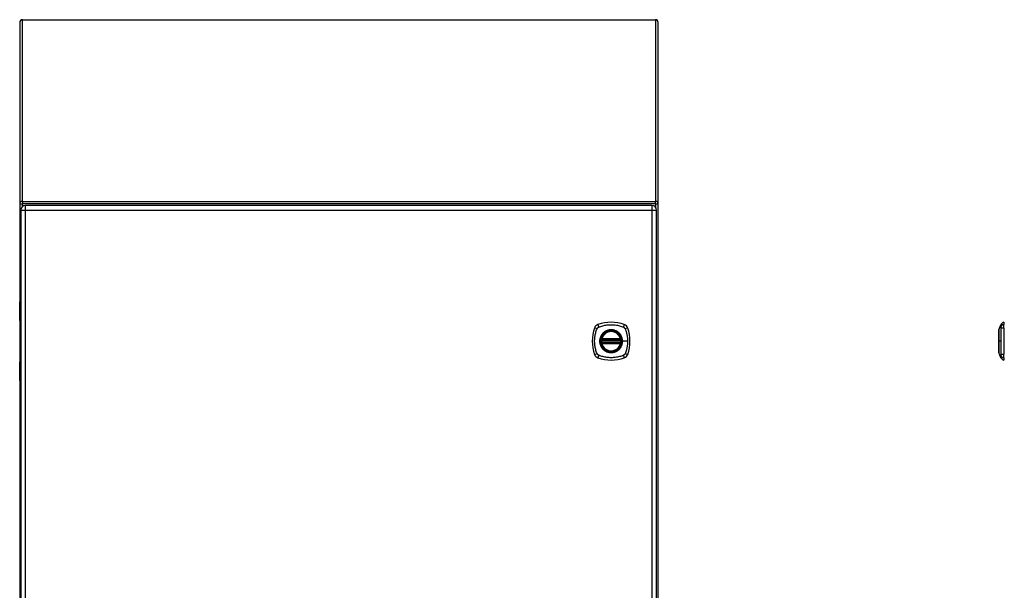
# Model space of a CAD drawing. Header units: inches. Extents: x 16 to 140, y 11 to 93.
# Tile 5 of 7: x 69 to 100, y 53 to 70. Entities that reach past the tile are written whole.
import ezdxf

# ---------------------------------------------------------------- set-up
doc = ezdxf.new("R2010")
doc.units = ezdxf.units.IN
doc.header["$MEASUREMENT"] = 0
doc.layers.add('Visible Edges(ANSI)', color=7, linetype='Continuous', lineweight=25)
doc.layers.add('Visible Tangent Edges(ANSI)', color=7, linetype='Continuous', lineweight=25)

msp = doc.modelspace()

# ---------------------------------------------------------------- linework, layer by layer
at = {"layer": 'Visible Edges(ANSI)'}
for p, q in [((69.158, 70.363), (88.99, 70.363)), ((69.074, 70.279), (69.074, 64.602)), ((89.074, 64.602), (89.074, 70.279)), ((69.074, 64.602), (69.074, 61.543)), ((88.878, 64.552), (69.252, 64.552)), ((89.074, 34.735), (89.074, 64.602)), ((69.106, 64.406), (69.106, 34.895)), ((89.024, 34.895), (89.024, 64.406)), ((69.071, 60.948), (69.071, 61.533)), ((69.091, 61.552), (69.106, 61.552)), ((69.106, 61.308), (69.103, 61.308)), ((69.103, 61.265), (69.106, 61.265)), ((69.074, 60.939), (69.074, 59.666)), ((69.106, 60.932), (69.087, 60.932)), ((99.748, 60.659), (99.81, 60.819)), ((99.902, 60.893), (99.902, 60.825)), ((99.902, 60.714), (99.902, 60.825)), ((99.902, 60.714), (99.902, 59.891)), ((87.303, 60.342), (87.897, 60.342)), ((87.897, 60.263), (87.303, 60.263)), ((87.307, 60.362), (87.893, 60.362)), ((87.893, 60.243), (87.307, 60.243)), ((99.81, 59.786), (99.748, 59.945)), ((99.902, 59.78), (99.902, 59.891)), ((69.071, 59.072), (69.071, 59.657)), ((69.087, 59.672), (69.106, 59.672)), ((99.902, 59.78), (99.902, 59.712)), ((69.106, 59.34), (69.103, 59.34)), ((69.103, 59.296), (69.106, 59.296)), ((69.074, 59.062), (69.074, 40.24)), ((69.106, 59.052), (69.091, 59.052))]:
    msp.add_line(p, q, dxfattribs=at)
at = {"layer": 'Visible Edges(ANSI)', "flags": 128}
for points in [[(99.747, 60.657), (99.747, 60.657), (99.747, 60.656), (99.747, 60.654), (99.747, 60.651), (99.747, 60.647), (99.747, 60.642), (99.747, 60.637), (99.747, 60.63), (99.747, 60.623), (99.747, 60.616), (99.747, 60.607), (99.747, 60.598), (99.747, 60.588), (99.747, 60.577), (99.747, 60.566), (99.747, 60.554), (99.747, 60.541), (99.747, 60.528), (99.747, 60.514), (99.747, 60.5), (99.747, 60.485), (99.747, 60.47), (99.747, 60.454), (99.747, 60.438), (99.747, 60.422), (99.747, 60.406), (99.747, 60.389), (99.747, 60.372), (99.747, 60.355), (99.747, 60.337), (99.747, 60.32), (99.747, 60.303), (99.747, 60.285), (99.747, 60.268), (99.747, 60.251), (99.747, 60.233), (99.747, 60.216), (99.747, 60.199), (99.747, 60.183), (99.747, 60.167), (99.747, 60.151), (99.747, 60.135), (99.747, 60.12), (99.747, 60.105), (99.747, 60.091), (99.747, 60.077), (99.747, 60.064), (99.747, 60.051), (99.747, 60.039), (99.747, 60.028), (99.747, 60.017), (99.747, 60.007), (99.747, 59.998), (99.747, 59.989), (99.747, 59.981), (99.747, 59.974), (99.747, 59.968), (99.747, 59.962), (99.747, 59.958), (99.747, 59.954), (99.747, 59.951), (99.747, 59.949), (99.747, 59.948), (99.747, 59.947)], [(87.292, 60.356), (87.292, 60.355), (87.292, 60.355), (87.291, 60.355), (87.291, 60.355), (87.291, 60.354), (87.291, 60.354), (87.291, 60.353), (87.291, 60.352), (87.291, 60.351), (87.291, 60.35), (87.291, 60.349), (87.29, 60.348), (87.29, 60.347), (87.29, 60.346), (87.29, 60.345), (87.29, 60.343), (87.289, 60.342), (87.289, 60.34), (87.289, 60.339), (87.289, 60.337), (87.289, 60.336), (87.289, 60.334), (87.288, 60.333), (87.288, 60.331)], [(87.288, 60.274), (87.288, 60.272), (87.289, 60.271), (87.289, 60.269), (87.289, 60.267), (87.289, 60.266), (87.289, 60.264), (87.289, 60.263), (87.29, 60.261), (87.29, 60.26), (87.29, 60.259), (87.29, 60.258), (87.29, 60.256), (87.291, 60.255), (87.291, 60.254), (87.291, 60.253), (87.291, 60.252), (87.291, 60.252), (87.291, 60.251), (87.291, 60.25), (87.291, 60.25), (87.291, 60.25), (87.292, 60.249), (87.292, 60.249), (87.292, 60.249)], [(87.912, 60.331), (87.912, 60.333), (87.911, 60.334), (87.911, 60.336), (87.911, 60.337), (87.911, 60.339), (87.911, 60.34), (87.91, 60.342), (87.91, 60.343), (87.91, 60.345), (87.91, 60.346), (87.91, 60.347), (87.91, 60.348), (87.909, 60.349), (87.909, 60.35), (87.909, 60.351), (87.909, 60.352), (87.909, 60.353), (87.909, 60.354), (87.909, 60.354), (87.909, 60.355), (87.909, 60.355), (87.908, 60.355), (87.908, 60.355), (87.908, 60.356)], [(87.908, 60.249), (87.908, 60.249), (87.908, 60.249), (87.909, 60.25), (87.909, 60.25), (87.909, 60.25), (87.909, 60.251), (87.909, 60.252), (87.909, 60.252), (87.909, 60.253), (87.909, 60.254), (87.909, 60.255), (87.91, 60.256), (87.91, 60.258), (87.91, 60.259), (87.91, 60.26), (87.91, 60.261), (87.91, 60.263), (87.911, 60.264), (87.911, 60.266), (87.911, 60.267), (87.911, 60.269), (87.911, 60.271), (87.912, 60.272), (87.912, 60.274)]]:
    msp.add_lwpolyline(points, dxfattribs=at)
at = {"layer": 'Visible Edges(ANSI)'}
for radius in [0.32, 0.315]:
    msp.add_circle((87.6, 60.302), radius, dxfattribs=at)
for centre, radius, start, end in [((69.158, 70.279), 0.084, 90, 180), ((88.99, 70.279), 0.084, 0, 90), ((69.252, 64.406), 0.146, 90, 180), ((88.878, 64.406), 0.146, 0, 90), ((69.091, 61.533), 0.0197, 90, 180), ((69.087, 60.948), 0.0157, 180, 270), ((87.245, 60.657), 0.177, 108.7722, 161.2278), ((87.6, 59.613), 1.28, 71.2278, 108.7722), ((87.955, 60.657), 0.177, 18.7722, 71.2278), ((99.92, 60.776), 0.118, 98.6009, 158.7495), ((99.894, 60.834), 0.0394, 53.1301, 78.463), ((88.289, 60.302), 1.28, 161.2278, 198.7722), ((87.6, 60.302), 0.313, 13.6344, 166.3656), ((86.911, 60.302), 1.28, 341.2278, 18.7722), ((99.752, 60.657), 0.00492, 158.7495, 179.7912), ((87.6, 60.302), 0.313, 174.7499, 185.2501), ((87.303, 60.354), 0.0118, 170.216, 270), ((87.303, 60.251), 0.0118, 90, 189.784), ((87.6, 60.302), 0.313, 166.3656, 170.216), ((87.6, 60.302), 0.313, 189.784, 193.6344), ((87.307, 60.373), 0.0118, 166.3656, 270), ((87.307, 60.231), 0.0118, 90, 193.6344), ((87.6, 60.302), 0.313, 193.6344, 346.3656), ((87.893, 60.373), 0.0118, 270, 13.6344), ((87.893, 60.231), 0.0118, 346.3656, 90), ((87.897, 60.354), 0.0118, 270, 9.784), ((87.897, 60.251), 0.0118, 350.216, 90), ((87.6, 60.302), 0.313, 9.784, 13.6344), ((87.6, 60.302), 0.313, 346.3656, 350.216), ((87.6, 60.302), 0.313, 354.7499, 5.2501), ((87.245, 59.948), 0.177, 198.7722, 251.2278), ((87.955, 59.948), 0.177, 288.7722, 341.2278), ((99.752, 59.947), 0.00492, 180.2088, 201.2505), ((69.087, 59.657), 0.0157, 90, 180), ((87.6, 60.991), 1.28, 251.2278, 288.7722), ((99.92, 59.829), 0.118, 201.2505, 261.3991), ((99.894, 59.771), 0.0394, 281.537, 306.8699), ((69.091, 59.072), 0.0197, 180, 270)]:
    msp.add_arc(centre, radius, start, end, dxfattribs=at)
at = {"layer": 'Visible Tangent Edges(ANSI)'}
for p, q in [((69.158, 70.363), (69.158, 70.352)), ((69.158, 64.675), (69.158, 70.352)), ((88.99, 70.352), (69.158, 70.352)), ((88.99, 70.352), (88.99, 70.363)), ((88.99, 70.352), (88.99, 64.675)), ((69.074, 64.602), (69.158, 64.602)), ((69.158, 64.675), (88.99, 64.675)), ((69.158, 64.675), (69.158, 64.602)), ((88.99, 64.602), (69.158, 64.602)), ((69.158, 64.518), (69.158, 64.602)), ((69.252, 64.406), (69.252, 64.552)), ((88.878, 64.552), (88.878, 64.406)), ((88.99, 64.602), (88.99, 64.675)), ((88.99, 64.602), (88.99, 64.5)), ((88.99, 64.602), (89.074, 64.602)), ((69.106, 64.406), (69.252, 64.406)), ((69.252, 64.406), (88.878, 64.406)), ((69.252, 34.895), (69.252, 64.406)), ((88.878, 64.406), (89.024, 64.406)), ((88.878, 64.406), (88.878, 34.895)), ((69.106, 61.533), (69.071, 61.533)), ((69.094, 61.318), (69.106, 61.318)), ((69.106, 61.255), (69.094, 61.255)), ((69.071, 60.948), (69.106, 60.948)), ((87.288, 60.331), (87.3, 60.33)), ((87.288, 60.274), (87.3, 60.275)), ((87.298, 60.355), (87.292, 60.356)), ((87.292, 60.249), (87.298, 60.25)), ((87.296, 60.376), (87.307, 60.373)), ((87.307, 60.231), (87.296, 60.229)), ((87.3, 60.33), (87.9, 60.33)), ((87.9, 60.275), (87.3, 60.275)), ((87.303, 60.342), (87.303, 60.352)), ((87.303, 60.253), (87.303, 60.263)), ((87.307, 60.362), (87.307, 60.373)), ((87.893, 60.373), (87.307, 60.373)), ((87.307, 60.352), (87.307, 60.362)), ((87.307, 60.352), (87.893, 60.352)), ((87.307, 60.243), (87.307, 60.253)), ((87.893, 60.253), (87.307, 60.253)), ((87.307, 60.231), (87.307, 60.243)), ((87.307, 60.231), (87.893, 60.231)), ((87.893, 60.373), (87.904, 60.376)), ((87.893, 60.373), (87.893, 60.362)), ((87.893, 60.362), (87.893, 60.352)), ((87.893, 60.253), (87.893, 60.243)), ((87.893, 60.243), (87.893, 60.231)), ((87.904, 60.229), (87.893, 60.231)), ((87.897, 60.352), (87.897, 60.342)), ((87.897, 60.263), (87.897, 60.253)), ((87.9, 60.33), (87.912, 60.331)), ((87.9, 60.275), (87.912, 60.274)), ((87.908, 60.356), (87.902, 60.355)), ((87.902, 60.25), (87.908, 60.249)), ((87.952, 60.302), (87.957, 60.302)), ((88.117, 60.302), (87.957, 60.302)), ((99.747, 60.302), (99.748, 60.302)), ((99.81, 60.302), (99.748, 60.302)), ((69.106, 59.657), (69.071, 59.657)), ((69.094, 59.35), (69.106, 59.35)), ((69.106, 59.287), (69.094, 59.287)), ((69.071, 59.072), (69.106, 59.072))]:
    msp.add_line(p, q, dxfattribs=at)
at = {"layer": 'Visible Tangent Edges(ANSI)', "flags": 128}
for points in [[(69.094, 61.318), (69.092, 61.318), (69.09, 61.317), (69.088, 61.316), (69.086, 61.314), (69.085, 61.312), (69.084, 61.309), (69.083, 61.306), (69.082, 61.303), (69.081, 61.299), (69.08, 61.295), (69.08, 61.291), (69.08, 61.287), (69.08, 61.282), (69.08, 61.278), (69.081, 61.274), (69.082, 61.27), (69.083, 61.267), (69.084, 61.264), (69.085, 61.261), (69.087, 61.259), (69.088, 61.257), (69.09, 61.256), (69.092, 61.255), (69.094, 61.255)], [(69.103, 61.265), (69.101, 61.265), (69.099, 61.266), (69.097, 61.266), (69.096, 61.268), (69.094, 61.269), (69.093, 61.271), (69.092, 61.273), (69.091, 61.275), (69.09, 61.278), (69.09, 61.281), (69.09, 61.284), (69.089, 61.287), (69.09, 61.29), (69.09, 61.292), (69.09, 61.295), (69.091, 61.298), (69.092, 61.3), (69.093, 61.302), (69.094, 61.304), (69.096, 61.306), (69.097, 61.307), (69.099, 61.308), (69.101, 61.308), (69.103, 61.308)], [(87.211, 60.742), (87.245, 60.756), (87.276, 60.767), (87.307, 60.776), (87.339, 60.785), (87.371, 60.793), (87.403, 60.8), (87.436, 60.805), (87.468, 60.81), (87.501, 60.814), (87.534, 60.817), (87.567, 60.818), (87.6, 60.819), (87.633, 60.818), (87.666, 60.817), (87.699, 60.814), (87.731, 60.81), (87.764, 60.805), (87.797, 60.8), (87.829, 60.793), (87.861, 60.785), (87.893, 60.776), (87.924, 60.767), (87.955, 60.756), (87.989, 60.742)], [(99.81, 60.819), (99.81, 60.819), (99.81, 60.818), (99.81, 60.818), (99.81, 60.817), (99.81, 60.816), (99.81, 60.814), (99.81, 60.812), (99.81, 60.81), (99.81, 60.808), (99.809, 60.805), (99.809, 60.803), (99.809, 60.8), (99.809, 60.796), (99.809, 60.793), (99.809, 60.789), (99.809, 60.785), (99.809, 60.781), (99.809, 60.776), (99.809, 60.772), (99.809, 60.767), (99.809, 60.761), (99.809, 60.756), (99.809, 60.751), (99.808, 60.742)], [(87.16, 59.914), (87.146, 59.947), (87.136, 59.978), (87.126, 60.01), (87.117, 60.041), (87.11, 60.073), (87.103, 60.105), (87.097, 60.138), (87.092, 60.171), (87.088, 60.203), (87.086, 60.236), (87.084, 60.269), (87.083, 60.302), (87.084, 60.335), (87.086, 60.368), (87.088, 60.401), (87.092, 60.434), (87.097, 60.466), (87.103, 60.499), (87.11, 60.531), (87.117, 60.563), (87.126, 60.595), (87.136, 60.626), (87.146, 60.657), (87.16, 60.691)], [(87.16, 60.691), (87.161, 60.694), (87.163, 60.696), (87.164, 60.699), (87.166, 60.702), (87.168, 60.704), (87.169, 60.707), (87.171, 60.709), (87.173, 60.712), (87.175, 60.714), (87.177, 60.717), (87.179, 60.719), (87.181, 60.721), (87.183, 60.723), (87.186, 60.725), (87.188, 60.727), (87.19, 60.729), (87.193, 60.731), (87.195, 60.733), (87.198, 60.735), (87.201, 60.736), (87.203, 60.738), (87.206, 60.74), (87.209, 60.741), (87.211, 60.742)], [(87.325, 60.53), (87.313, 60.514), (87.301, 60.497), (87.29, 60.479), (87.281, 60.461), (87.272, 60.442), (87.264, 60.423), (87.258, 60.404), (87.253, 60.384), (87.248, 60.364), (87.245, 60.343), (87.244, 60.323), (87.243, 60.302), (87.244, 60.282), (87.246, 60.261), (87.248, 60.241), (87.253, 60.221), (87.258, 60.201), (87.264, 60.181), (87.272, 60.162), (87.281, 60.143), (87.29, 60.125), (87.301, 60.108), (87.313, 60.091), (87.325, 60.075)], [(87.952, 60.302), (87.94, 60.211), (87.905, 60.126), (87.849, 60.053), (87.776, 59.997), (87.691, 59.962), (87.6, 59.95), (87.508, 59.962), (87.423, 59.998), (87.351, 60.053), (87.295, 60.126), (87.26, 60.211), (87.248, 60.303), (87.26, 60.394), (87.295, 60.479), (87.351, 60.552), (87.424, 60.607), (87.509, 60.643), (87.6, 60.654), (87.691, 60.642), (87.776, 60.607), (87.849, 60.551), (87.905, 60.478), (87.94, 60.394), (87.952, 60.302)], [(87.372, 60.577), (87.37, 60.575), (87.368, 60.573), (87.366, 60.572), (87.364, 60.57), (87.362, 60.568), (87.36, 60.566), (87.358, 60.564), (87.356, 60.562), (87.354, 60.56), (87.352, 60.558), (87.35, 60.556), (87.348, 60.555), (87.346, 60.553), (87.344, 60.551), (87.342, 60.549), (87.34, 60.547), (87.338, 60.545), (87.336, 60.542), (87.334, 60.54), (87.333, 60.538), (87.331, 60.536), (87.329, 60.534), (87.327, 60.532), (87.325, 60.53)], [(87.828, 60.577), (87.811, 60.59), (87.795, 60.601), (87.777, 60.612), (87.759, 60.622), (87.74, 60.63), (87.721, 60.638), (87.701, 60.644), (87.682, 60.65), (87.662, 60.654), (87.641, 60.657), (87.621, 60.659), (87.6, 60.659), (87.579, 60.659), (87.559, 60.657), (87.538, 60.654), (87.518, 60.65), (87.498, 60.644), (87.479, 60.638), (87.46, 60.63), (87.441, 60.622), (87.423, 60.612), (87.405, 60.601), (87.389, 60.59), (87.372, 60.577)], [(87.875, 60.53), (87.873, 60.532), (87.871, 60.534), (87.869, 60.536), (87.867, 60.538), (87.866, 60.54), (87.864, 60.542), (87.862, 60.545), (87.86, 60.547), (87.858, 60.549), (87.856, 60.551), (87.854, 60.553), (87.852, 60.555), (87.85, 60.556), (87.848, 60.558), (87.846, 60.56), (87.844, 60.562), (87.842, 60.564), (87.84, 60.566), (87.838, 60.568), (87.836, 60.57), (87.834, 60.572), (87.832, 60.573), (87.83, 60.575), (87.828, 60.577)], [(87.957, 60.302), (87.957, 60.313), (87.956, 60.323), (87.956, 60.333), (87.954, 60.343), (87.953, 60.354), (87.951, 60.364), (87.95, 60.374), (87.947, 60.384), (87.945, 60.394), (87.942, 60.404), (87.939, 60.414), (87.936, 60.423), (87.932, 60.433), (87.928, 60.442), (87.924, 60.452), (87.919, 60.461), (87.915, 60.47), (87.91, 60.479), (87.904, 60.488), (87.899, 60.497), (87.893, 60.505), (87.887, 60.514), (87.881, 60.522), (87.875, 60.53)], [(87.989, 60.742), (87.99, 60.742), (87.991, 60.741), (87.993, 60.74), (87.994, 60.74), (87.995, 60.739), (87.997, 60.738), (87.998, 60.737), (87.999, 60.736), (88.001, 60.736), (88.002, 60.735), (88.003, 60.734), (88.005, 60.733), (88.006, 60.732), (88.007, 60.731), (88.008, 60.73), (88.01, 60.729), (88.011, 60.728), (88.012, 60.727), (88.013, 60.726), (88.014, 60.725), (88.015, 60.724), (88.017, 60.723), (88.018, 60.722), (88.019, 60.721)], [(88.019, 60.721), (88.02, 60.72), (88.021, 60.719), (88.022, 60.718), (88.023, 60.717), (88.024, 60.715), (88.025, 60.714), (88.026, 60.713), (88.027, 60.712), (88.028, 60.711), (88.029, 60.709), (88.03, 60.708), (88.031, 60.707), (88.031, 60.706), (88.032, 60.704), (88.033, 60.703), (88.034, 60.702), (88.035, 60.701), (88.036, 60.699), (88.036, 60.698), (88.037, 60.696), (88.038, 60.695), (88.039, 60.694), (88.039, 60.692), (88.04, 60.691)], [(88.04, 60.691), (88.048, 60.673), (88.054, 60.657), (88.059, 60.642), (88.064, 60.626), (88.069, 60.611), (88.074, 60.595), (88.078, 60.579), (88.083, 60.563), (88.087, 60.547), (88.09, 60.531), (88.094, 60.515), (88.097, 60.499), (88.1, 60.483), (88.103, 60.467), (88.106, 60.45), (88.108, 60.434), (88.11, 60.418), (88.112, 60.401), (88.113, 60.385), (88.114, 60.368), (88.115, 60.352), (88.116, 60.335), (88.116, 60.319), (88.117, 60.302)], [(99.747, 60.577), (99.747, 60.583), (99.747, 60.59), (99.748, 60.596), (99.748, 60.601), (99.748, 60.607), (99.748, 60.612), (99.748, 60.617), (99.748, 60.622), (99.748, 60.626), (99.748, 60.63), (99.748, 60.634), (99.748, 60.638), (99.748, 60.641), (99.748, 60.644), (99.748, 60.647), (99.748, 60.65), (99.748, 60.652), (99.748, 60.654), (99.748, 60.655), (99.748, 60.657), (99.748, 60.658), (99.748, 60.659), (99.748, 60.659), (99.748, 60.659)], [(99.747, 60.53), (99.747, 60.532), (99.747, 60.534), (99.747, 60.536), (99.747, 60.538), (99.747, 60.54), (99.747, 60.542), (99.747, 60.545), (99.747, 60.547), (99.747, 60.549), (99.747, 60.551), (99.747, 60.553), (99.747, 60.555), (99.747, 60.556), (99.747, 60.558), (99.747, 60.56), (99.747, 60.562), (99.747, 60.564), (99.747, 60.566), (99.747, 60.568), (99.747, 60.57), (99.747, 60.572), (99.747, 60.573), (99.747, 60.575), (99.747, 60.577)], [(99.748, 60.302), (99.748, 60.313), (99.748, 60.323), (99.748, 60.333), (99.748, 60.343), (99.748, 60.354), (99.748, 60.364), (99.748, 60.374), (99.748, 60.384), (99.748, 60.394), (99.748, 60.404), (99.748, 60.414), (99.748, 60.423), (99.748, 60.433), (99.748, 60.442), (99.748, 60.452), (99.748, 60.461), (99.748, 60.47), (99.748, 60.479), (99.748, 60.488), (99.748, 60.497), (99.748, 60.505), (99.747, 60.514), (99.747, 60.522), (99.747, 60.53)], [(99.808, 60.742), (99.808, 60.742), (99.808, 60.741), (99.808, 60.74), (99.808, 60.74), (99.808, 60.739), (99.808, 60.738), (99.808, 60.737), (99.808, 60.736), (99.808, 60.736), (99.808, 60.735), (99.808, 60.734), (99.808, 60.733), (99.808, 60.732), (99.809, 60.731), (99.809, 60.73), (99.809, 60.729), (99.809, 60.728), (99.809, 60.727), (99.809, 60.726), (99.809, 60.725), (99.809, 60.724), (99.809, 60.723), (99.809, 60.722), (99.809, 60.721)], [(99.809, 60.721), (99.809, 60.72), (99.809, 60.719), (99.809, 60.718), (99.809, 60.717), (99.809, 60.715), (99.809, 60.714), (99.809, 60.713), (99.809, 60.712), (99.809, 60.711), (99.809, 60.709), (99.808, 60.708), (99.808, 60.707), (99.808, 60.706), (99.808, 60.704), (99.808, 60.703), (99.808, 60.702), (99.808, 60.701), (99.808, 60.699), (99.808, 60.698), (99.808, 60.696), (99.808, 60.695), (99.808, 60.694), (99.808, 60.692), (99.808, 60.691)], [(99.808, 60.691), (99.809, 60.673), (99.809, 60.657), (99.809, 60.642), (99.809, 60.626), (99.809, 60.611), (99.809, 60.595), (99.809, 60.579), (99.809, 60.563), (99.809, 60.547), (99.809, 60.531), (99.809, 60.515), (99.809, 60.499), (99.809, 60.483), (99.809, 60.467), (99.81, 60.45), (99.81, 60.434), (99.81, 60.418), (99.81, 60.401), (99.81, 60.385), (99.81, 60.368), (99.81, 60.352), (99.81, 60.335), (99.81, 60.319), (99.81, 60.302)], [(87.296, 60.376), (87.296, 60.375), (87.295, 60.374), (87.295, 60.373), (87.295, 60.372), (87.295, 60.371), (87.295, 60.37), (87.295, 60.37), (87.295, 60.369), (87.295, 60.368), (87.295, 60.367), (87.295, 60.366), (87.295, 60.365), (87.295, 60.364), (87.295, 60.363), (87.295, 60.362), (87.295, 60.361), (87.295, 60.36), (87.296, 60.359), (87.296, 60.358), (87.296, 60.358), (87.296, 60.357), (87.297, 60.356), (87.297, 60.355), (87.298, 60.355)], [(87.298, 60.25), (87.297, 60.249), (87.297, 60.249), (87.296, 60.248), (87.296, 60.247), (87.296, 60.246), (87.296, 60.245), (87.295, 60.244), (87.295, 60.244), (87.295, 60.243), (87.295, 60.242), (87.295, 60.241), (87.295, 60.24), (87.295, 60.239), (87.295, 60.238), (87.295, 60.237), (87.295, 60.236), (87.295, 60.235), (87.295, 60.234), (87.295, 60.233), (87.295, 60.232), (87.295, 60.231), (87.295, 60.23), (87.296, 60.23), (87.296, 60.229)], [(87.298, 60.355), (87.298, 60.354), (87.298, 60.354), (87.298, 60.354), (87.298, 60.354), (87.299, 60.354), (87.299, 60.354), (87.299, 60.353), (87.299, 60.353), (87.299, 60.353), (87.3, 60.353), (87.3, 60.353), (87.3, 60.353), (87.3, 60.353), (87.301, 60.353), (87.301, 60.352), (87.301, 60.352), (87.301, 60.352), (87.302, 60.352), (87.302, 60.352), (87.302, 60.352), (87.302, 60.352), (87.303, 60.352), (87.303, 60.352), (87.303, 60.352)], [(87.303, 60.253), (87.303, 60.253), (87.303, 60.253), (87.302, 60.253), (87.302, 60.253), (87.302, 60.253), (87.302, 60.252), (87.301, 60.252), (87.301, 60.252), (87.301, 60.252), (87.301, 60.252), (87.3, 60.252), (87.3, 60.252), (87.3, 60.252), (87.3, 60.252), (87.299, 60.252), (87.299, 60.251), (87.299, 60.251), (87.299, 60.251), (87.299, 60.251), (87.298, 60.251), (87.298, 60.251), (87.298, 60.251), (87.298, 60.25), (87.298, 60.25)], [(87.3, 60.33), (87.3, 60.331), (87.3, 60.331), (87.301, 60.332), (87.301, 60.333), (87.301, 60.334), (87.301, 60.334), (87.301, 60.335), (87.301, 60.336), (87.302, 60.336), (87.302, 60.337), (87.302, 60.338), (87.302, 60.338), (87.302, 60.339), (87.302, 60.339), (87.303, 60.34), (87.303, 60.34), (87.303, 60.341), (87.303, 60.341), (87.303, 60.341), (87.303, 60.341), (87.303, 60.341), (87.303, 60.342), (87.303, 60.342), (87.303, 60.342)], [(87.303, 60.263), (87.303, 60.263), (87.303, 60.263), (87.303, 60.263), (87.303, 60.263), (87.303, 60.264), (87.303, 60.264), (87.303, 60.264), (87.303, 60.265), (87.303, 60.265), (87.302, 60.265), (87.302, 60.266), (87.302, 60.266), (87.302, 60.267), (87.302, 60.268), (87.302, 60.268), (87.301, 60.269), (87.301, 60.27), (87.301, 60.27), (87.301, 60.271), (87.301, 60.272), (87.301, 60.273), (87.3, 60.273), (87.3, 60.274), (87.3, 60.275)], [(87.303, 60.352), (87.303, 60.352), (87.304, 60.352), (87.304, 60.352), (87.304, 60.352), (87.304, 60.352), (87.304, 60.352), (87.304, 60.352), (87.305, 60.352), (87.305, 60.352), (87.305, 60.352), (87.305, 60.352), (87.305, 60.352), (87.305, 60.352), (87.306, 60.352), (87.306, 60.352), (87.306, 60.352), (87.306, 60.352), (87.306, 60.352), (87.306, 60.352), (87.307, 60.352), (87.307, 60.352), (87.307, 60.352), (87.307, 60.352), (87.307, 60.352)], [(87.307, 60.253), (87.307, 60.253), (87.307, 60.253), (87.307, 60.253), (87.307, 60.253), (87.306, 60.253), (87.306, 60.253), (87.306, 60.253), (87.306, 60.253), (87.306, 60.253), (87.306, 60.253), (87.305, 60.253), (87.305, 60.253), (87.305, 60.253), (87.305, 60.253), (87.305, 60.253), (87.305, 60.253), (87.304, 60.253), (87.304, 60.253), (87.304, 60.253), (87.304, 60.253), (87.304, 60.253), (87.304, 60.253), (87.303, 60.253), (87.303, 60.253)], [(87.875, 60.075), (87.881, 60.083), (87.887, 60.091), (87.893, 60.099), (87.899, 60.108), (87.905, 60.117), (87.91, 60.126), (87.915, 60.135), (87.92, 60.144), (87.924, 60.153), (87.928, 60.162), (87.932, 60.172), (87.936, 60.181), (87.939, 60.191), (87.942, 60.201), (87.945, 60.211), (87.947, 60.221), (87.95, 60.231), (87.952, 60.241), (87.953, 60.251), (87.955, 60.261), (87.956, 60.272), (87.956, 60.282), (87.957, 60.292), (87.957, 60.302)], [(87.893, 60.352), (87.893, 60.352), (87.893, 60.352), (87.893, 60.352), (87.893, 60.352), (87.894, 60.352), (87.894, 60.352), (87.894, 60.352), (87.894, 60.352), (87.894, 60.352), (87.894, 60.352), (87.895, 60.352), (87.895, 60.352), (87.895, 60.352), (87.895, 60.352), (87.895, 60.352), (87.895, 60.352), (87.896, 60.352), (87.896, 60.352), (87.896, 60.352), (87.896, 60.352), (87.896, 60.352), (87.896, 60.352), (87.897, 60.352), (87.897, 60.352)], [(87.897, 60.253), (87.897, 60.253), (87.896, 60.253), (87.896, 60.253), (87.896, 60.253), (87.896, 60.253), (87.896, 60.253), (87.896, 60.253), (87.895, 60.253), (87.895, 60.253), (87.895, 60.253), (87.895, 60.253), (87.895, 60.253), (87.895, 60.253), (87.894, 60.253), (87.894, 60.253), (87.894, 60.253), (87.894, 60.253), (87.894, 60.253), (87.894, 60.253), (87.893, 60.253), (87.893, 60.253), (87.893, 60.253), (87.893, 60.253), (87.893, 60.253)], [(87.897, 60.352), (87.897, 60.352), (87.897, 60.352), (87.898, 60.352), (87.898, 60.352), (87.898, 60.352), (87.898, 60.352), (87.899, 60.352), (87.899, 60.352), (87.899, 60.352), (87.899, 60.353), (87.9, 60.353), (87.9, 60.353), (87.9, 60.353), (87.9, 60.353), (87.901, 60.353), (87.901, 60.353), (87.901, 60.353), (87.901, 60.354), (87.901, 60.354), (87.902, 60.354), (87.902, 60.354), (87.902, 60.354), (87.902, 60.354), (87.902, 60.355)], [(87.897, 60.342), (87.897, 60.342), (87.897, 60.342), (87.897, 60.341), (87.897, 60.341), (87.897, 60.341), (87.897, 60.341), (87.897, 60.341), (87.897, 60.34), (87.897, 60.34), (87.898, 60.339), (87.898, 60.339), (87.898, 60.338), (87.898, 60.338), (87.898, 60.337), (87.898, 60.336), (87.899, 60.336), (87.899, 60.335), (87.899, 60.334), (87.899, 60.334), (87.899, 60.333), (87.899, 60.332), (87.9, 60.331), (87.9, 60.331), (87.9, 60.33)], [(87.9, 60.275), (87.9, 60.274), (87.9, 60.273), (87.899, 60.273), (87.899, 60.272), (87.899, 60.271), (87.899, 60.27), (87.899, 60.27), (87.899, 60.269), (87.898, 60.268), (87.898, 60.268), (87.898, 60.267), (87.898, 60.266), (87.898, 60.266), (87.898, 60.265), (87.897, 60.265), (87.897, 60.265), (87.897, 60.264), (87.897, 60.264), (87.897, 60.264), (87.897, 60.263), (87.897, 60.263), (87.897, 60.263), (87.897, 60.263), (87.897, 60.263)], [(87.902, 60.25), (87.902, 60.25), (87.902, 60.251), (87.902, 60.251), (87.902, 60.251), (87.901, 60.251), (87.901, 60.251), (87.901, 60.251), (87.901, 60.251), (87.901, 60.252), (87.9, 60.252), (87.9, 60.252), (87.9, 60.252), (87.9, 60.252), (87.899, 60.252), (87.899, 60.252), (87.899, 60.252), (87.899, 60.252), (87.898, 60.252), (87.898, 60.253), (87.898, 60.253), (87.898, 60.253), (87.897, 60.253), (87.897, 60.253), (87.897, 60.253)], [(87.902, 60.355), (87.903, 60.355), (87.903, 60.356), (87.904, 60.357), (87.904, 60.358), (87.904, 60.358), (87.904, 60.359), (87.905, 60.36), (87.905, 60.361), (87.905, 60.362), (87.905, 60.363), (87.905, 60.364), (87.905, 60.365), (87.905, 60.366), (87.905, 60.367), (87.905, 60.368), (87.905, 60.369), (87.905, 60.37), (87.905, 60.37), (87.905, 60.371), (87.905, 60.372), (87.905, 60.373), (87.905, 60.374), (87.904, 60.375), (87.904, 60.376)], [(87.904, 60.229), (87.904, 60.23), (87.905, 60.23), (87.905, 60.231), (87.905, 60.232), (87.905, 60.233), (87.905, 60.234), (87.905, 60.235), (87.905, 60.236), (87.905, 60.237), (87.905, 60.238), (87.905, 60.239), (87.905, 60.24), (87.905, 60.241), (87.905, 60.242), (87.905, 60.243), (87.905, 60.244), (87.905, 60.244), (87.904, 60.245), (87.904, 60.246), (87.904, 60.247), (87.904, 60.248), (87.903, 60.249), (87.903, 60.249), (87.902, 60.25)], [(88.117, 60.302), (88.116, 60.286), (88.116, 60.269), (88.115, 60.253), (88.114, 60.236), (88.113, 60.22), (88.112, 60.203), (88.11, 60.187), (88.108, 60.171), (88.106, 60.154), (88.103, 60.138), (88.1, 60.122), (88.097, 60.106), (88.094, 60.089), (88.09, 60.073), (88.087, 60.057), (88.083, 60.041), (88.078, 60.026), (88.074, 60.01), (88.069, 59.994), (88.064, 59.978), (88.059, 59.963), (88.054, 59.947), (88.048, 59.932), (88.04, 59.914)], [(99.747, 60.075), (99.747, 60.083), (99.747, 60.091), (99.748, 60.099), (99.748, 60.108), (99.748, 60.117), (99.748, 60.126), (99.748, 60.135), (99.748, 60.144), (99.748, 60.153), (99.748, 60.162), (99.748, 60.172), (99.748, 60.181), (99.748, 60.191), (99.748, 60.201), (99.748, 60.211), (99.748, 60.221), (99.748, 60.231), (99.748, 60.241), (99.748, 60.251), (99.748, 60.261), (99.748, 60.272), (99.748, 60.282), (99.748, 60.292), (99.748, 60.302)], [(99.81, 60.302), (99.81, 60.286), (99.81, 60.269), (99.81, 60.253), (99.81, 60.236), (99.81, 60.22), (99.81, 60.203), (99.81, 60.187), (99.81, 60.171), (99.81, 60.154), (99.809, 60.138), (99.809, 60.122), (99.809, 60.106), (99.809, 60.089), (99.809, 60.073), (99.809, 60.057), (99.809, 60.041), (99.809, 60.026), (99.809, 60.01), (99.809, 59.994), (99.809, 59.978), (99.809, 59.963), (99.809, 59.947), (99.809, 59.932), (99.808, 59.914)], [(87.211, 59.862), (87.209, 59.864), (87.206, 59.865), (87.203, 59.867), (87.201, 59.868), (87.198, 59.87), (87.195, 59.872), (87.193, 59.874), (87.19, 59.875), (87.188, 59.877), (87.186, 59.879), (87.184, 59.881), (87.181, 59.884), (87.179, 59.886), (87.177, 59.888), (87.175, 59.89), (87.173, 59.893), (87.171, 59.895), (87.169, 59.898), (87.168, 59.9), (87.166, 59.903), (87.164, 59.906), (87.163, 59.908), (87.161, 59.911), (87.16, 59.914)], [(87.989, 59.862), (87.955, 59.849), (87.924, 59.838), (87.893, 59.828), (87.861, 59.82), (87.829, 59.812), (87.797, 59.805), (87.764, 59.799), (87.731, 59.794), (87.699, 59.791), (87.666, 59.788), (87.633, 59.786), (87.6, 59.786), (87.567, 59.786), (87.534, 59.788), (87.501, 59.791), (87.468, 59.794), (87.436, 59.799), (87.403, 59.805), (87.371, 59.812), (87.339, 59.82), (87.307, 59.828), (87.276, 59.838), (87.245, 59.849), (87.211, 59.862)], [(87.325, 60.075), (87.327, 60.073), (87.329, 60.071), (87.331, 60.068), (87.333, 60.066), (87.334, 60.064), (87.336, 60.062), (87.338, 60.06), (87.34, 60.058), (87.342, 60.056), (87.344, 60.054), (87.346, 60.052), (87.348, 60.05), (87.35, 60.048), (87.352, 60.046), (87.354, 60.044), (87.356, 60.042), (87.358, 60.041), (87.36, 60.039), (87.362, 60.037), (87.364, 60.035), (87.366, 60.033), (87.368, 60.031), (87.37, 60.03), (87.372, 60.028)], [(87.372, 60.028), (87.389, 60.015), (87.405, 60.003), (87.423, 59.993), (87.441, 59.983), (87.46, 59.974), (87.479, 59.967), (87.499, 59.96), (87.518, 59.955), (87.538, 59.951), (87.559, 59.948), (87.579, 59.946), (87.6, 59.945), (87.621, 59.946), (87.641, 59.948), (87.662, 59.951), (87.682, 59.955), (87.702, 59.96), (87.721, 59.967), (87.74, 59.974), (87.759, 59.983), (87.777, 59.993), (87.795, 60.003), (87.811, 60.015), (87.828, 60.028)], [(87.828, 60.028), (87.83, 60.03), (87.832, 60.031), (87.834, 60.033), (87.836, 60.035), (87.838, 60.037), (87.84, 60.039), (87.842, 60.041), (87.844, 60.042), (87.846, 60.044), (87.848, 60.046), (87.85, 60.048), (87.852, 60.05), (87.854, 60.052), (87.856, 60.054), (87.858, 60.056), (87.86, 60.058), (87.862, 60.06), (87.864, 60.062), (87.866, 60.064), (87.867, 60.066), (87.869, 60.068), (87.871, 60.071), (87.873, 60.073), (87.875, 60.075)], [(88.04, 59.914), (88.039, 59.911), (88.037, 59.908), (88.036, 59.906), (88.034, 59.903), (88.032, 59.9), (88.031, 59.898), (88.029, 59.895), (88.027, 59.893), (88.025, 59.89), (88.023, 59.888), (88.021, 59.886), (88.019, 59.884), (88.017, 59.882), (88.014, 59.879), (88.012, 59.877), (88.01, 59.875), (88.007, 59.874), (88.005, 59.872), (88.002, 59.87), (87.999, 59.868), (87.997, 59.867), (87.994, 59.865), (87.991, 59.864), (87.989, 59.862)], [(99.747, 60.028), (99.747, 60.03), (99.747, 60.031), (99.747, 60.033), (99.747, 60.035), (99.747, 60.037), (99.747, 60.039), (99.747, 60.041), (99.747, 60.042), (99.747, 60.044), (99.747, 60.046), (99.747, 60.048), (99.747, 60.05), (99.747, 60.052), (99.747, 60.054), (99.747, 60.056), (99.747, 60.058), (99.747, 60.06), (99.747, 60.062), (99.747, 60.064), (99.747, 60.066), (99.747, 60.068), (99.747, 60.071), (99.747, 60.073), (99.747, 60.075)], [(99.748, 59.945), (99.748, 59.946), (99.748, 59.946), (99.748, 59.947), (99.748, 59.948), (99.748, 59.949), (99.748, 59.951), (99.748, 59.953), (99.748, 59.955), (99.748, 59.958), (99.748, 59.96), (99.748, 59.963), (99.748, 59.967), (99.748, 59.97), (99.748, 59.974), (99.748, 59.979), (99.748, 59.983), (99.748, 59.988), (99.748, 59.993), (99.748, 59.998), (99.748, 60.003), (99.748, 60.009), (99.747, 60.015), (99.747, 60.021), (99.747, 60.028)], [(99.808, 59.914), (99.808, 59.911), (99.808, 59.908), (99.808, 59.906), (99.808, 59.903), (99.808, 59.9), (99.808, 59.898), (99.809, 59.895), (99.809, 59.893), (99.809, 59.89), (99.809, 59.888), (99.809, 59.886), (99.809, 59.884), (99.809, 59.882), (99.809, 59.879), (99.809, 59.877), (99.809, 59.875), (99.809, 59.874), (99.808, 59.872), (99.808, 59.87), (99.808, 59.868), (99.808, 59.867), (99.808, 59.865), (99.808, 59.864), (99.808, 59.862)], [(99.808, 59.862), (99.809, 59.854), (99.809, 59.849), (99.809, 59.843), (99.809, 59.838), (99.809, 59.833), (99.809, 59.828), (99.809, 59.824), (99.809, 59.82), (99.809, 59.816), (99.809, 59.812), (99.809, 59.808), (99.809, 59.805), (99.809, 59.802), (99.809, 59.799), (99.81, 59.797), (99.81, 59.794), (99.81, 59.792), (99.81, 59.791), (99.81, 59.789), (99.81, 59.788), (99.81, 59.787), (99.81, 59.786), (99.81, 59.786), (99.81, 59.786)], [(69.094, 59.35), (69.092, 59.349), (69.09, 59.349), (69.088, 59.347), (69.087, 59.346), (69.085, 59.344), (69.084, 59.341), (69.083, 59.338), (69.082, 59.334), (69.081, 59.331), (69.08, 59.327), (69.08, 59.322), (69.08, 59.318), (69.08, 59.314), (69.08, 59.31), (69.081, 59.306), (69.082, 59.302), (69.083, 59.298), (69.084, 59.295), (69.085, 59.293), (69.086, 59.29), (69.088, 59.289), (69.09, 59.288), (69.092, 59.287), (69.094, 59.287)], [(69.103, 59.296), (69.101, 59.297), (69.099, 59.297), (69.097, 59.298), (69.096, 59.299), (69.094, 59.301), (69.093, 59.302), (69.092, 59.304), (69.091, 59.307), (69.09, 59.31), (69.09, 59.312), (69.09, 59.315), (69.089, 59.318), (69.09, 59.321), (69.09, 59.324), (69.09, 59.327), (69.091, 59.329), (69.092, 59.332), (69.093, 59.334), (69.094, 59.336), (69.096, 59.337), (69.097, 59.338), (69.099, 59.339), (69.101, 59.34), (69.103, 59.34)]]:
    msp.add_lwpolyline(points, dxfattribs=at)
at = {"layer": 'Visible Tangent Edges(ANSI)'}
for radius in [0.346, 0.342, 0.325, 0.324]:
    msp.add_circle((87.6, 60.302), radius, dxfattribs=at)
for start, end in [(13.6344, 166.3656), (174.7499, 185.2501), (193.6344, 346.3656), (354.7499, 5.2501)]:
    msp.add_arc((87.6, 60.302), 0.301, start, end, dxfattribs=at)
for centre, major_axis, ratio, start_param, end_param in [((69.158, 70.279), (-0.084, 0), 0.866025, 4.712389, 6.283185), ((88.99, 70.279), (0.084, 0), 0.866025, 0, 1.570796), ((69.158, 64.602), (-0.084, 0), 0.866025, 4.712389, 6.283185), ((88.99, 64.602), (0.084, 0), 0.866025, 0, 1.570796), ((69.103, 61.318), (0, -0.00984), 0.879139, 4.712389, 6.283185), ((69.103, 61.255), (0, 0.00984), 0.879139, 0, 1.570796), ((87.226, 60.715), (-0.037, 0.112), 0.042597, 0.170073, 1.307344), ((87.974, 60.715), (0.037, 0.112), 0.042597, 4.975842, 6.113112), ((99.922, 60.715), (-0.117, -0.016), 0.948273, 4.754759, 5.892029), ((87.188, 60.677), (-0.112, 0.037), 0.042597, 4.975842, 6.113112), ((88.012, 60.677), (0.112, 0.037), 0.042597, 0.170073, 1.307344), ((99.922, 60.677), (-0.118, 0.005), 0.314585, 4.896593, 6.033863), ((87.292, 60.355), (0.00773, 0.00893), 0.431674, 4.96723, 6.283185), ((87.292, 60.249), (0.00773, -0.00893), 0.431674, 0, 1.315955), ((87.303, 60.35), (0.0021, 0.0116), 0.025638, 0, 1.426581), ((87.303, 60.255), (0.0021, -0.0116), 0.025638, 4.856604, 6.283185), ((87.897, 60.35), (-0.0021, 0.0116), 0.025638, 4.856604, 6.283185), ((87.897, 60.255), (-0.0021, -0.0116), 0.025638, 0, 1.426581), ((87.908, 60.355), (-0.00773, 0.00893), 0.431674, 0, 1.315955), ((87.908, 60.249), (-0.00773, -0.00893), 0.431674, 4.96723, 6.283185), ((87.188, 59.928), (-0.112, -0.037), 0.042597, 0.170073, 1.307344), ((87.226, 59.89), (-0.037, -0.112), 0.042597, 4.975842, 6.113112), ((87.974, 59.89), (0.037, -0.112), 0.042597, 0.170073, 1.307344), ((88.012, 59.928), (0.112, -0.037), 0.042597, 4.975842, 6.113112), ((99.922, 59.928), (-0.118, -0.005), 0.314585, 0.249322, 1.386592), ((99.922, 59.89), (-0.117, 0.016), 0.948273, 0.391156, 1.528426), ((69.103, 59.35), (0, -0.00984), 0.879139, 4.712389, 6.283185), ((69.103, 59.287), (0, 0.00984), 0.879139, 0, 1.570796)]:
    msp.add_ellipse(centre, major_axis=major_axis, ratio=ratio, start_param=start_param, end_param=end_param, dxfattribs=at)

doc.saveas('drawing.dxf')
